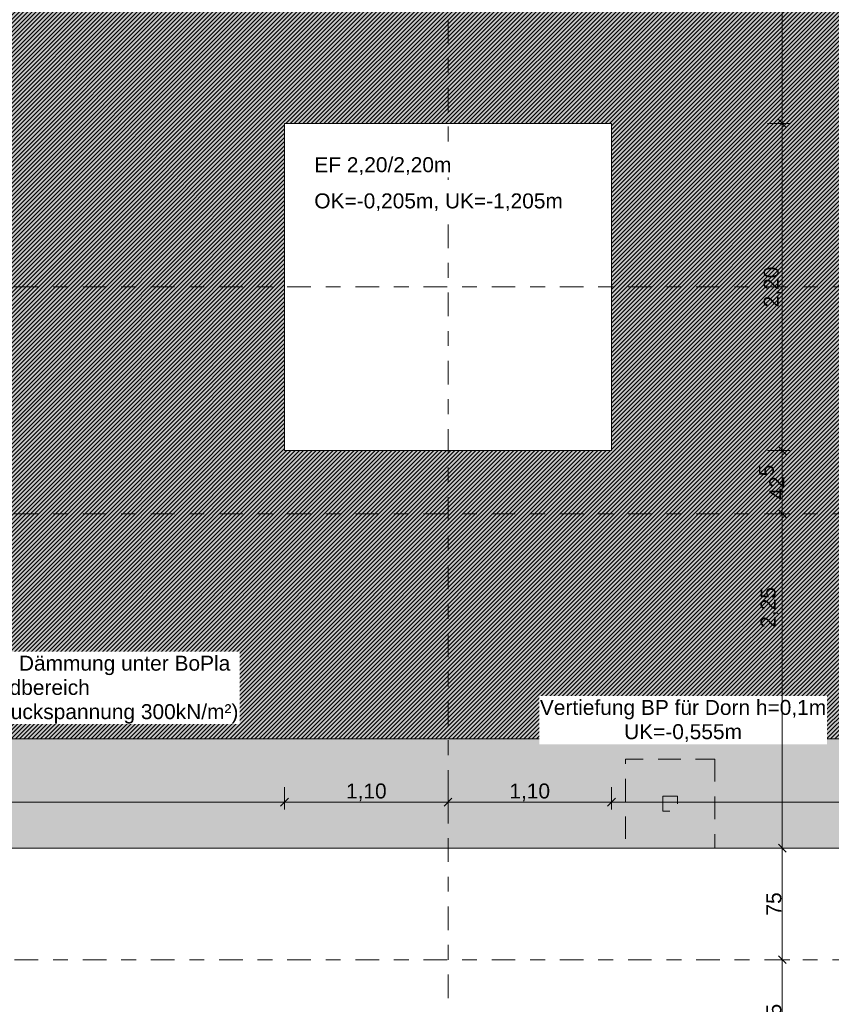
# Model space of a CAD drawing. Header units: metres. Extents: x -273 to 6, y -183 to 13.
# Tile 163 of 256: x -109.9 to -104.44, y -12 to -5.37. Entities that reach past the tile are written whole.
import ezdxf

# ---------------------------------------------------------------- set-up
doc = ezdxf.new("R2010")
doc.units = ezdxf.units.M
doc.header["$LTSCALE"] = 0.05
doc.header["$PDMODE"] = 1
doc.header["$PDSIZE"] = -2
doc.linetypes.add('ISO-02 Strichlinie', pattern=[3.81, 3.048, -0.762])
doc.linetypes.add('Linienart-53', pattern=[5.291531, 3.175, -1.058062, 0.352704, -0.705764])
doc.layers.get('0').update_dxf_attribs({"lineweight": 25})
for name, color, linetype, lineweight, true_color in [('30 -32 Gründung- 2 Flachgründungen u. Bodenplatten', 7, 'Continuous', 9, 0xff6633), ('70 -72 Beschriftung- 1 Beschriftung allgemein', 7, 'Continuous', 9, 0xff6633), ('70 -76 Bemaßung- 2 Allgemein', 7, 'Continuous', 5, 0x6666cc)]:
    doc.layers.add(name, color=color, linetype=linetype, lineweight=lineweight, true_color=true_color)
for name, color, linetype, lineweight in [('30 -35 Decken- 2 Beläge- Dämmung', 7, 'Continuous', 9), ('70 -71 Achsen- 1 Gebäudeachsen', 7, 'Linienart-53', 18), ('Keine', 7, 'Continuous', 9)]:
    doc.layers.add(name, color=color, linetype=linetype, lineweight=lineweight)
doc.styles.add('Arial', font='arial.ttf')
doc.dimstyles.new('k+k_klein', dxfattribs={"dimtxt": 0.100689, "dimasz": 0.05302, "dimexe": 0.05, "dimexo": 0.15, "dimgap": 0.005, "dimtad": 1, "dimdec": 3, "dimtxsty": 'Arial', "dimblk": 'VW_SLASH-2', "dimblk1": 'VW_SLASH-2', "dimblk2": 'VW_SLASH-2', "dimcen": 0, "dimdle": 0.025, "dimadec": 3, "dimazin": 0, "dimtfac": 0.75, "dimtdec": 3, "dimtix": 1, "dimtmove": 0, "dimatfit": 0, "dimldrblk": 'VW_FILLEDARROW', "dimfxl": 0.1, "dimfxlon": 1, "dimfrac": 2, "dimtolj": 1, "dimarcsym": 0})

# ---------------------------------------------------------------- blocks, each defined once
blk = doc.blocks.new('_Achsen (3D)')
at = {"layer": '70 -71 Achsen- 1 Gebäudeachsen', "transparency": 33554687}
for p, q in [((-107.021, 3.8), (-107.021, -46.172)), ((-179.668, -8.697), (3.826, -8.697)), ((-179.668, -11.697), (3.826, -11.697))]:
    blk.add_line(p, q, dxfattribs=at)
blk = doc.blocks.new('Gruppe-2370')
at = {"layer": '30 -32 Gründung- 2 Flachgründungen u. Bodenplatten', "flags": 128}
blk.add_lwpolyline([(-108.121, -6.072), (-105.921, -6.072), (-105.921, -8.272), (-108.121, -8.272)], close=True, dxfattribs=at)
at = {"color": 255}
for points in [[(-107.921, -6.4343), (-106.9926, -6.4343), (-106.9926, -6.272), (-107.921, -6.272)], [(-107.921, -6.6777), (-106.2397, -6.6777), (-106.2397, -6.5155), (-107.921, -6.5155)]]:
    blk.add_wipeout(points, dxfattribs=at).dxf.layer = '70 -72 Beschriftung- 1 Beschriftung allgemein'
at = {"layer": '70 -72 Beschriftung- 1 Beschriftung allgemein', "char_height": 0.100689, "attachment_point": 1, "line_spacing_factor": 0.970891, "style": 'Arial'}
for s, insert in [('EF 2,20/2,20m', (-107.921, -6.2991)), ('OK=-0,205m, UK=-1,205m', (-107.921, -6.5425))]:
    blk.add_mtext(s, dxfattribs=dict(at, insert=insert))
blk = doc.blocks.new('Gruppe-2472')
at = {"layer": '70 -71 Achsen- 1 Gebäudeachsen', "transparency": 33554687}
blk.add_line((-179.668, -7.172), (3.826, -7.172), dxfattribs=at)
blk = doc.blocks.new('_FU_2D LP5 (2D)')
at = {"layer": '30 -35 Decken- 2 Beläge- Dämmung', "linetype": 'Continuous', "lineweight": 18, "true_color": 0xd9d9d9}
h = blk.add_hatch(dxfattribs=at)
h.set_pattern_fill('Schraffur grau', color=254, style=0, pattern_type=2)
h.set_pattern_definition([(45, (-131.188402, -6.746944), (0.014142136, -0.014142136), [])])
h.paths.add_polyline_path([(-149.17086327, -2.24704198), (-150.87086327, -2.24704198), (-150.87086327, -0.54704198), (-151.02099996, -0.54704198), (-151.02099996, -2.89011624), (-154.22099996, -2.89011624), (-154.22099996, -0.54704198), (-159.62099996, -0.54704198), (-159.62099996, -5.54704198), (-119.72099996, -5.54704198), (-119.72099996, -10.21204198), (-100.02099996, -10.21204198), (-100.02099996, -7.44704198), (-101.74599996, -7.44704198), (-101.74599996, -5.21204198), (-114.72099996, -5.21204198), (-114.72099996, -2.89009828), (-116.22099996, -2.89009828), (-116.22099996, -0.54704198), (-120.62099996, -0.54704198), (-120.62099996, -2.89010187), (-123.82099996, -2.89010187), (-123.82099996, -0.54704198), (-128.22099996, -0.54704198), (-128.22099996, -2.89010187), (-131.42099996, -2.89010187), (-131.42099996, -0.54704198), (-135.82099996, -0.54704198), (-135.82099996, -2.89010187), (-139.02099996, -2.89010187), (-139.02099996, -0.54704198), (-143.42099996, -0.54704198), (-143.42099996, -2.89011265), (-146.62099996, -2.89011265), (-146.62099996, -0.54704198), (-149.17086327, -0.54704198)])
h.paths.add_polyline_path([(-105.92099996, -8.27204198), (-108.12099996, -8.27204198), (-108.12099996, -6.07204198), (-105.92099996, -6.07204198)])
h.paths.add_polyline_path([(-113.52099996, -8.27204198), (-115.72099996, -8.27204198), (-115.72099996, -6.07204198), (-113.52099996, -6.07204198)])
at = {"layer": 'Keine', "linetype": 'Continuous', "lineweight": 0, "transparency": 33554511}
h = blk.add_hatch(color=43, dxfattribs=at)
h.paths.add_polyline_path([(-131.42099996, -0.54704198), (-135.82099996, -0.54704198), (-135.82099996, -2.89010187), (-139.02099996, -2.89010187), (-139.02099996, -0.54704198), (-143.42099996, -0.54704198), (-143.42099996, -2.89011265), (-146.62099996, -2.89011265), (-146.62099996, -0.54704198), (-149.17086327, -0.54704198), (-149.17086327, -2.24704198), (-151.02099996, -2.24704198), (-151.02099996, -2.89011624), (-154.22099996, -2.89011624), (-154.22099996, -0.54704198), (-159.62099996, -0.54704198), (-159.62099996, -9.29704198), (-161.89599996, -9.29704198), (-161.89599996, -8.97204198), (-164.29599996, -8.97204198), (-164.29599996, -8.89704198), (-167.04599996, -8.89704198), (-167.04599996, -9.47204198), (-168.59599996, -9.47204198), (-168.59599996, -8.79704198), (-174.32099996, -8.79704198), (-174.32099996, -9.79704198), (-175.32099996, -9.79704198), (-175.32099996, -11.09704198), (-160.82099996, -11.09704198), (-160.82099996, -10.94704198), (-100.02099996, -10.94704198), (-100.02099996, -7.44704198), (-101.74599996, -7.44704198), (-101.74599996, -5.21204198), (-114.72099996, -5.21204198), (-114.72099996, -2.89009828), (-116.22099996, -2.89009828), (-116.22099996, -0.54704198), (-120.62099996, -0.54704198), (-120.62099996, -2.89010187), (-123.82099996, -2.89010187), (-123.82099996, -0.54704198), (-128.22099996, -0.54704198), (-128.22099996, -2.89010187), (-131.42099996, -2.89010187)])
h.paths.add_polyline_path([(-153.72099996, -6.07204198), (-151.52099996, -6.07204198), (-151.52099996, -8.27204198), (-153.72099996, -8.27204198)])
h.paths.add_polyline_path([(-143.92099996, -8.27204198), (-146.12099996, -8.27204198), (-146.12099996, -6.07204198), (-143.92099996, -6.07204198)])
h.paths.add_polyline_path([(-128.72099996, -8.27204198), (-130.92099996, -8.27204198), (-130.92099996, -6.07204198), (-128.72099996, -6.07204198)])
h.paths.add_polyline_path([(-113.52099996, -8.27204198), (-115.72099996, -8.27204198), (-115.72099996, -6.07204198), (-113.52099996, -6.07204198)])
h.paths.add_polyline_path([(-108.12099996, -6.07204198), (-105.92099996, -6.07204198), (-105.92099996, -8.27204198), (-108.12099996, -8.27204198)])
h.paths.add_polyline_path([(-123.32099996, -6.07204198), (-121.12099996, -6.07204198), (-121.12099996, -8.27204198), (-123.32099996, -8.27204198)])
h.paths.add_polyline_path([(-138.52099996, -6.07204198), (-136.32099996, -6.07204198), (-136.32099996, -8.27204198), (-138.52099996, -8.27204198)])
at = {"layer": '30 -32 Gründung- 2 Flachgründungen u. Bodenplatten', "flags": 128}
blk.add_lwpolyline([(-159.62099996, -12.44704198), (-100.02099996, -12.44704198), (-100.02099996, -40.04704198), (-98.82099996, -40.04704198), (-98.82099996, -23.54704198), (-94.09599996, -23.54704198), (-94.09599996, -11.09704198), (-98.82099996, -11.09704198), (-98.82099996, -9.29704198), (-92.67099996, -9.29704198), (-92.67099996, -8.09704198), (-93.72099996, -8.09704198), (-93.72099996, 0.10991089), (-94.92099996, 0.10991089), (-94.92099996, -8.09704198), (-98.82099996, -8.09704198), (-98.82099996, -7.44704198), (-100.02099996, -7.44704198), (-100.02099996, -10.94704198), (-160.82099996, -10.94704198)], dxfattribs=at)
at = {"layer": '30 -32 Gründung- 2 Flachgründungen u. Bodenplatten', "linetype": 'ISO-02 Strichlinie', "flags": 128}
for points in [[(-105.22599996, -10.34704198), (-105.22599996, -10.94704198), (-105.82599996, -10.94704198), (-105.82599996, -10.34704198)], [(-105.57599996, -10.59704198), (-105.47599996, -10.59704198), (-105.47599996, -10.69704198), (-105.57599996, -10.69704198)]]:
    blk.add_lwpolyline(points, close=True, dxfattribs=at)
at = {"layer": '30 -35 Decken- 2 Beläge- Dämmung', "flags": 128}
blk.add_lwpolyline([(-159.62099996, -5.54704198), (-119.72099996, -5.54704198), (-119.72099996, -10.21204198), (-100.02099996, -10.21204198), (-100.02099996, -7.44704198), (-101.74599996, -7.44704198), (-101.74599996, -5.21204198), (-114.72099996, -5.21204198), (-114.72099996, -2.89009828), (-116.22099996, -2.89009828), (-116.22099996, -0.54704198), (-120.62099996, -0.54704198), (-120.62099996, -2.89010187), (-123.82099996, -2.89010187), (-123.82099996, -0.54704198), (-128.22099996, -0.54704198), (-128.22099996, -2.89010187), (-131.42099996, -2.89010187), (-131.42099996, -0.54704198), (-135.82099996, -0.54704198)], dxfattribs=at)
blk.add_lwpolyline([(-105.92099996, -8.27204198), (-108.12099996, -8.27204198), (-108.12099996, -6.07204198), (-105.92099996, -6.07204198)], close=True, dxfattribs=at)
at = {"layer": 'Keine', "flags": 128}
blk.add_lwpolyline([(-160.82099996, -10.94704198), (-100.02099996, -10.94704198), (-100.02099996, -7.44704198), (-101.74599996, -7.44704198), (-101.74599996, -5.21204198), (-114.72099996, -5.21204198), (-114.72099996, -2.89009828), (-116.22099996, -2.89009828), (-116.22099996, -0.54704198), (-120.62099996, -0.54704198), (-120.62099996, -2.89010187), (-123.82099996, -2.89010187), (-123.82099996, -0.54704198), (-128.22099996, -0.54704198), (-128.22099996, -2.89010187), (-131.42099996, -2.89010187), (-131.42099996, -0.54704198), (-135.82099996, -0.54704198)], dxfattribs=at)
blk.add_lwpolyline([(-108.12099996, -6.07204198), (-105.92099996, -6.07204198), (-105.92099996, -8.27204198), (-108.12099996, -8.27204198)], close=True, dxfattribs=at)
at = {"layer": '30 -32 Gründung- 2 Flachgründungen u. Bodenplatten', "color": 7}
blk.add_blockref('Gruppe-2370', (0, 0), dxfattribs=at)
at = {"layer": '70 -72 Beschriftung- 1 Beschriftung allgemein', "color": 7}
blk.add_blockref('Gruppe-2472', (0, 0), dxfattribs=at)
blk = doc.blocks.new('VW_SLASH-2')
at = {"color": 0, "linetype": 'ByBlock', "lineweight": -2, "transparency": 16777216}
blk.add_line((0.47, 0), (-1, 0), dxfattribs=at)
at = {"color": 0, "lineweight": 5, "transparency": 16777216, "flags": 128}
blk.add_lwpolyline([(0.5, 0.5), (-0.5, -0.5)], dxfattribs=at)
blk = doc.blocks.new('*D3585')
at = {"layer": '70 -76 Bemaßung- 2 Allgemein', "color": 0, "lineweight": -2}
for p, q in [((-104.871, -3.0501), (-104.721, -3.0501)), ((-104.771, -6.019), (-104.771, -3.1031)), ((-104.871, -6.072), (-104.721, -6.072))]:
    blk.add_line(p, q, dxfattribs=at)
at = {"layer": 'Defpoints', "color": 0}
for p in [(-105.421, -3.0501), (-104.771, -3.0501), (-105.921, -6.072)]:
    blk.add_point(p, dxfattribs=at)
at = {"layer": '70 -76 Bemaßung- 2 Allgemein', "color": 0, "lineweight": -2, "xscale": 0.05302001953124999, "yscale": 0.05302001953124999, "zscale": 0.05302001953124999}
for p, rotation in [((-104.771, -3.0501), 90), ((-104.771, -6.072), 270)]:
    blk.add_blockref('VW_SLASH-2', p, dxfattribs=dict(at, rotation=rotation))
at = {"layer": '70 -76 Bemaßung- 2 Allgemein', "color": 0, "insert": (-104.8365, -4.5611), "char_height": 0.10069, "attachment_point": 5, "rotation": 90, "style": 'Arial'}
blk.add_mtext('\\A1;3,02', dxfattribs=at)
blk = doc.blocks.new('VW_FILLEDARROW')
at = {"linetype": 'Continuous', "lineweight": 0, "transparency": 16777216}
blk.add_hatch(color=0, dxfattribs=at).paths.add_polyline_path([(-2.83, 0.76), (0, 0), (-2.83, -0.76)])
at = {"color": 0, "lineweight": 5, "transparency": 16777216, "flags": 128}
blk.add_lwpolyline([(-2.83, 0.76), (0, 0), (-2.83, -0.76)], close=True, dxfattribs=at)
blk = doc.blocks.new('*D3586')
at = {"layer": '70 -76 Bemaßung- 2 Allgemein', "color": 0, "lineweight": -2}
for p, q in [((-104.871, -6.072), (-104.721, -6.072)), ((-104.771, -8.219), (-104.771, -6.1251)), ((-104.871, -8.272), (-104.721, -8.272))]:
    blk.add_line(p, q, dxfattribs=at)
at = {"layer": 'Defpoints', "color": 0}
for p in [(-105.921, -6.072), (-104.771, -6.072), (-105.921, -8.272)]:
    blk.add_point(p, dxfattribs=at)
at = {"layer": '70 -76 Bemaßung- 2 Allgemein', "color": 0, "lineweight": -2, "xscale": 0.05302001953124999, "yscale": 0.05302001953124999, "zscale": 0.05302001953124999}
for p, rotation in [((-104.771, -6.072), 90), ((-104.771, -8.272), 270)]:
    blk.add_blockref('VW_SLASH-2', p, dxfattribs=dict(at, rotation=rotation))
at = {"layer": '70 -76 Bemaßung- 2 Allgemein', "color": 0, "insert": (-104.8365, -7.172), "char_height": 0.10069, "attachment_point": 5, "rotation": 90, "style": 'Arial'}
blk.add_mtext('\\A1;2,20', dxfattribs=at)
blk = doc.blocks.new('*D3587')
at = {"layer": '70 -76 Bemaßung- 2 Allgemein', "color": 0, "lineweight": -2}
for p, q in [((-104.871, -8.272), (-104.721, -8.272)), ((-104.771, -8.644), (-104.771, -8.3251)), ((-104.871, -8.697), (-104.721, -8.697))]:
    blk.add_line(p, q, dxfattribs=at)
at = {"layer": 'Defpoints', "color": 0}
for p in [(-105.921, -8.272), (-104.771, -8.272), (-105.921, -8.697)]:
    blk.add_point(p, dxfattribs=at)
at = {"layer": '70 -76 Bemaßung- 2 Allgemein', "color": 0, "lineweight": -2, "xscale": 0.05302001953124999, "yscale": 0.05302001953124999, "zscale": 0.05302001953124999}
for p, rotation in [((-104.771, -8.272), 90), ((-104.771, -8.697), 270)]:
    blk.add_blockref('VW_SLASH-2', p, dxfattribs=dict(at, rotation=rotation))
at = {"layer": '70 -76 Bemaßung- 2 Allgemein', "color": 0, "insert": (-104.8433, -8.4845), "char_height": 0.100689, "attachment_point": 5, "rotation": 90, "style": 'Arial'}
blk.add_mtext('\\A1;42\\S5^ ;', dxfattribs=at)
blk = doc.blocks.new('*D3588')
at = {"layer": '70 -76 Bemaßung- 2 Allgemein', "color": 0, "lineweight": -2}
for p, q in [((-104.871, -8.697), (-104.721, -8.697)), ((-104.771, -10.894), (-104.771, -8.7501)), ((-104.871, -10.947), (-104.721, -10.947))]:
    blk.add_line(p, q, dxfattribs=at)
at = {"layer": 'Defpoints', "color": 0}
for p in [(-105.921, -8.697), (-104.771, -8.697), (-106.3524, -10.947)]:
    blk.add_point(p, dxfattribs=at)
at = {"layer": '70 -76 Bemaßung- 2 Allgemein', "color": 0, "lineweight": -2, "xscale": 0.05302001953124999, "yscale": 0.05302001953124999, "zscale": 0.05302001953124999}
for p, rotation in [((-104.771, -8.697), 90), ((-104.771, -10.947), 270)]:
    blk.add_blockref('VW_SLASH-2', p, dxfattribs=dict(at, rotation=rotation))
at = {"layer": '70 -76 Bemaßung- 2 Allgemein', "color": 0, "insert": (-104.857, -9.3276), "char_height": 0.10069, "attachment_point": 5, "rotation": 90, "style": 'Arial'}
blk.add_mtext('\\A1;2,25', dxfattribs=at)
blk = doc.blocks.new('*D3589')
at = {"layer": '70 -76 Bemaßung- 2 Allgemein', "color": 0, "lineweight": -2}
for p, q in [((-104.871, -10.947), (-104.721, -10.947)), ((-104.771, -11.644), (-104.771, -11.0001)), ((-104.871, -11.697), (-104.721, -11.697))]:
    blk.add_line(p, q, dxfattribs=at)
at = {"layer": 'Defpoints', "color": 0}
for p in [(-106.3524, -10.947), (-104.771, -10.947), (-106.3524, -11.697)]:
    blk.add_point(p, dxfattribs=at)
at = {"layer": '70 -76 Bemaßung- 2 Allgemein', "color": 0, "lineweight": -2, "xscale": 0.05302001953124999, "yscale": 0.05302001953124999, "zscale": 0.05302001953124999}
for p, rotation in [((-104.771, -10.947), 90), ((-104.771, -11.697), 270)]:
    blk.add_blockref('VW_SLASH-2', p, dxfattribs=dict(at, rotation=rotation))
at = {"layer": '70 -76 Bemaßung- 2 Allgemein', "color": 0, "insert": (-104.8272, -11.322), "char_height": 0.10069, "attachment_point": 5, "rotation": 90, "style": 'Arial'}
blk.add_mtext('\\A1;75', dxfattribs=at)
blk = doc.blocks.new('*D3590')
at = {"layer": '70 -76 Bemaßung- 2 Allgemein', "color": 0, "lineweight": -2}
for p, q in [((-104.871, -11.697), (-104.721, -11.697)), ((-104.771, -12.394), (-104.771, -11.7501)), ((-104.871, -12.447), (-104.721, -12.447))]:
    blk.add_line(p, q, dxfattribs=at)
at = {"layer": 'Defpoints', "color": 0}
for p in [(-106.3524, -11.697), (-104.771, -11.697), (-105.9194, -12.447)]:
    blk.add_point(p, dxfattribs=at)
at = {"layer": '70 -76 Bemaßung- 2 Allgemein', "color": 0, "lineweight": -2, "xscale": 0.05302001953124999, "yscale": 0.05302001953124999, "zscale": 0.05302001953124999}
for p, rotation in [((-104.771, -11.697), 90), ((-104.771, -12.447), 270)]:
    blk.add_blockref('VW_SLASH-2', p, dxfattribs=dict(at, rotation=rotation))
at = {"layer": '70 -76 Bemaßung- 2 Allgemein', "color": 0, "insert": (-104.8272, -12.072), "char_height": 0.10069, "attachment_point": 5, "rotation": 90, "style": 'Arial'}
blk.add_mtext('\\A1;75', dxfattribs=at)
blk = doc.blocks.new('*D3891')
at = {"layer": '70 -76 Bemaßung- 2 Allgemein', "color": 0, "lineweight": -2}
for p, q in [((-113.521, -10.5369), (-113.521, -10.6869)), ((-108.121, -10.5369), (-108.121, -10.6869)), ((-108.174, -10.6369), (-113.468, -10.6369))]:
    blk.add_line(p, q, dxfattribs=at)
at = {"layer": 'Defpoints', "color": 0}
for p in [(-113.521, -8.272), (-108.121, -8.272), (-113.521, -10.6369)]:
    blk.add_point(p, dxfattribs=at)
at = {"layer": '70 -76 Bemaßung- 2 Allgemein', "color": 0, "lineweight": -2, "xscale": 0.05302001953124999, "yscale": 0.05302001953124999, "zscale": 0.05302001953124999, "rotation": 180}
blk.add_blockref('VW_SLASH-2', (-113.521, -10.6369), dxfattribs=at)
at = {"layer": '70 -76 Bemaßung- 2 Allgemein', "color": 0, "lineweight": -2, "xscale": 0.05302001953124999, "yscale": 0.05302001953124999, "zscale": 0.05302001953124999}
blk.add_blockref('VW_SLASH-2', (-108.121, -10.6369), dxfattribs=at)
at = {"layer": '70 -76 Bemaßung- 2 Allgemein', "color": 0, "insert": (-110.821, -10.5715), "char_height": 0.10069, "attachment_point": 5, "style": 'Arial'}
blk.add_mtext('\\A1;5,40', dxfattribs=at)
blk = doc.blocks.new('*D3892')
at = {"layer": '70 -76 Bemaßung- 2 Allgemein', "color": 0, "lineweight": -2}
for p, q in [((-108.121, -10.5369), (-108.121, -10.6869)), ((-107.021, -10.5369), (-107.021, -10.6869)), ((-107.074, -10.6369), (-108.068, -10.6369))]:
    blk.add_line(p, q, dxfattribs=at)
at = {"layer": 'Defpoints', "color": 0}
for p in [(-108.121, -8.272), (-107.021, -8.272), (-108.121, -10.6369)]:
    blk.add_point(p, dxfattribs=at)
at = {"layer": '70 -76 Bemaßung- 2 Allgemein', "color": 0, "lineweight": -2, "xscale": 0.05302001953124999, "yscale": 0.05302001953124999, "zscale": 0.05302001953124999, "rotation": 180}
blk.add_blockref('VW_SLASH-2', (-108.121, -10.6369), dxfattribs=at)
at = {"layer": '70 -76 Bemaßung- 2 Allgemein', "color": 0, "lineweight": -2, "xscale": 0.05302001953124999, "yscale": 0.05302001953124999, "zscale": 0.05302001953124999}
blk.add_blockref('VW_SLASH-2', (-107.021, -10.6369), dxfattribs=at)
at = {"layer": '70 -76 Bemaßung- 2 Allgemein', "color": 0, "insert": (-107.571, -10.5715), "char_height": 0.10069, "attachment_point": 5, "style": 'Arial'}
blk.add_mtext('\\A1;1,10', dxfattribs=at)
blk = doc.blocks.new('*D3893')
at = {"layer": '70 -76 Bemaßung- 2 Allgemein', "color": 0, "lineweight": -2}
for p, q in [((-107.021, -10.5369), (-107.021, -10.6869)), ((-105.921, -10.5369), (-105.921, -10.6869)), ((-105.974, -10.6369), (-106.968, -10.6369))]:
    blk.add_line(p, q, dxfattribs=at)
at = {"layer": 'Defpoints', "color": 0}
for p in [(-107.021, -8.272), (-105.921, -8.272), (-107.021, -10.6369)]:
    blk.add_point(p, dxfattribs=at)
at = {"layer": '70 -76 Bemaßung- 2 Allgemein', "color": 0, "lineweight": -2, "xscale": 0.05302001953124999, "yscale": 0.05302001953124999, "zscale": 0.05302001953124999, "rotation": 180}
blk.add_blockref('VW_SLASH-2', (-107.021, -10.6369), dxfattribs=at)
at = {"layer": '70 -76 Bemaßung- 2 Allgemein', "color": 0, "lineweight": -2, "xscale": 0.05302001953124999, "yscale": 0.05302001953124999, "zscale": 0.05302001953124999}
blk.add_blockref('VW_SLASH-2', (-105.921, -10.6369), dxfattribs=at)
at = {"layer": '70 -76 Bemaßung- 2 Allgemein', "color": 0, "insert": (-106.471, -10.5715), "char_height": 0.10069, "attachment_point": 5, "style": 'Arial'}
blk.add_mtext('\\A1;1,10', dxfattribs=at)
blk = doc.blocks.new('*D3894')
at = {"layer": '70 -76 Bemaßung- 2 Allgemein', "color": 0, "lineweight": -2}
for p, q in [((-105.921, -10.5369), (-105.921, -10.6869)), ((-101.946, -10.5369), (-101.946, -10.6869)), ((-101.999, -10.6369), (-105.868, -10.6369))]:
    blk.add_line(p, q, dxfattribs=at)
at = {"layer": 'Defpoints', "color": 0}
for p in [(-101.946, -7.647), (-105.921, -8.272), (-105.921, -10.6369)]:
    blk.add_point(p, dxfattribs=at)
at = {"layer": '70 -76 Bemaßung- 2 Allgemein', "color": 0, "lineweight": -2, "xscale": 0.05302001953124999, "yscale": 0.05302001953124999, "zscale": 0.05302001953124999, "rotation": 180}
blk.add_blockref('VW_SLASH-2', (-105.921, -10.6369), dxfattribs=at)
at = {"layer": '70 -76 Bemaßung- 2 Allgemein', "color": 0, "lineweight": -2, "xscale": 0.05302001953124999, "yscale": 0.05302001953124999, "zscale": 0.05302001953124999}
blk.add_blockref('VW_SLASH-2', (-101.946, -10.6369), dxfattribs=at)
at = {"layer": '70 -76 Bemaßung- 2 Allgemein', "color": 0, "insert": (-103.9335, -10.5548), "char_height": 0.100689, "attachment_point": 5, "style": 'Arial'}
blk.add_mtext('\\A1;3,97\\S5^ ;', dxfattribs=at)
blk = doc.blocks.new('Gruppe-2872')
at = {"layer": '70 -72 Beschriftung- 1 Beschriftung allgemein', "linetype": 'Continuous', "lineweight": 5}
blk.add_point((-109.3926, -10.212), dxfattribs=at)
at = {"color": 255}
blk.add_wipeout([(-110.4174, -10.112), (-108.4226, -10.112), (-108.4226, -9.6252), (-110.4174, -9.6252)], dxfattribs=at).dxf.layer = '70 -72 Beschriftung- 1 Beschriftung allgemein'
at = {"layer": '70 -72 Beschriftung- 1 Beschriftung allgemein', "insert": (-110.4174, -9.6522), "char_height": 0.100689, "attachment_point": 1, "line_spacing_factor": 0.970891, "style": 'Arial'}
blk.add_mtext('140mm Dämmung unter BoPla\\Pim Randbereich\\P(zul. Druckspannung 300kN/m²)', dxfattribs=at)
blk = doc.blocks.new('Gruppe-2811')
at = {"layer": '70 -76 Bemaßung- 2 Allgemein'}
for base, p1, p2, text, override, picture, middle in [((-104.771, -3.0501), (-105.921, -6.072), (-105.421, -3.0501), '3,02', {"dimtxt": 0.100689, "dimgap": 0.005, "dimdec": 2, "dimpost": '<>', "dimtxsty": 'Arial', "dimtmove": 2}, '*D3585', (-104.8365, -4.5611)), ((-104.771, -6.072), (-105.921, -8.272), (-105.921, -6.072), '2,20', {"dimtxt": 0.100689, "dimgap": 0.005, "dimpost": '<>', "dimtxsty": 'Arial', "dimtmove": 2}, '*D3586', (-104.8365, -7.172)), ((-104.771, -8.272), (-105.921, -8.697), (-105.921, -8.272), '42\\S5^ ;', {"dimtxt": 0.100689, "dimgap": 0.005, "dimpost": '<>', "dimtxsty": 'Arial', "dimtmove": 2}, '*D3587', (-104.8433, -8.4845)), ((-104.771, -10.947), (-106.3524, -11.697), (-106.3524, -10.947), '75', {"dimtxt": 0.100689, "dimgap": 0.005, "dimpost": '<>', "dimtxsty": 'Arial', "dimtmove": 2}, '*D3589', (-104.8272, -11.322)), ((-104.771, -11.697), (-105.9194, -12.447), (-106.3524, -11.697), '75', {"dimtxt": 0.100689, "dimgap": 0.005, "dimpost": '<>', "dimtxsty": 'Arial', "dimtmove": 2}, '*D3590', (-104.8272, -12.072))]:
    dim = blk.add_linear_dim(base=base, p1=p1, p2=p2, angle=270, text=text, dimstyle='k+k_klein', override=override, dxfattribs=at)
    dim.commit()
    dim.dimension.update_dxf_attribs({"geometry": picture, "text_midpoint": middle})
dim = blk.add_linear_dim(base=(-104.771, -8.697), p1=(-106.3524, -10.947), p2=(-105.921, -8.697), angle=270, text='2,25', dimstyle='k+k_klein', override={"dimtxt": 0.100689, "dimgap": 0.005, "dimpost": '<>', "dimtxsty": 'Arial', "dimtmove": 2}, dxfattribs=at)
dim.commit()
dim.dimension.update_dxf_attribs({"geometry": '*D3588', "text_midpoint": (-104.857, -9.3276), "dimtype": 160})
blk = doc.blocks.new('Gruppe-2828')
at = {"layer": '70 -76 Bemaßung- 2 Allgemein'}
for base, p1, p2, text, picture, middle in [((-105.92099996, -10.63694938), (-101.94599996, -7.64704198), (-105.92099996, -8.27204198), '3,97\\S5^ ;', '*D3894', (-103.93349996, -10.55475474)), ((-113.52099996, -10.63694938), (-108.12099996, -8.27204198), (-113.52099996, -8.27204198), '5,40', '*D3891', (-110.82099996, -10.57148584)), ((-108.12099996, -10.63694938), (-107.02099996, -8.27204198), (-108.12099996, -8.27204198), '1,10', '*D3892', (-107.57099996, -10.57148584)), ((-107.02099996, -10.63694938), (-105.92099996, -8.27204198), (-107.02099996, -8.27204198), '1,10', '*D3893', (-106.47099996, -10.57148584))]:
    dim = blk.add_linear_dim(base=base, p1=p1, p2=p2, text=text, dimstyle='k+k_klein', override={"dimtxt": 0.100689, "dimgap": 0.005, "dimdec": 8, "dimpost": '<>', "dimtxsty": 'Arial', "dimtmove": 2}, dxfattribs=at)
    dim.commit()
    dim.dimension.update_dxf_attribs({"geometry": picture, "text_midpoint": middle})
blk = doc.blocks.new('_FU_2D Bemaßung_ Beschriftung (3D)')
at = {"color": 255}
blk.add_wipeout([(-106.40732625, -10.24731976), (-104.47104754, -10.24731976), (-104.47104754, -9.92276421), (-106.40732625, -9.92276421)], dxfattribs=at).dxf.layer = '70 -72 Beschriftung- 1 Beschriftung allgemein'
at = {"layer": '70 -76 Bemaßung- 2 Allgemein'}
for name in ['Gruppe-2811', 'Gruppe-2828']:
    blk.add_blockref(name, (0, 0), dxfattribs=at)
at = {"layer": '70 -72 Beschriftung- 1 Beschriftung allgemein', "insert": (-105.4391869, -9.9497811), "char_height": 0.1006886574, "attachment_point": 2, "line_spacing_factor": 0.970891, "style": 'Arial'}
blk.add_mtext('Vertiefung BP für Dorn h=0,1m\\PUK=-0,555m', dxfattribs=at)
at = {"layer": '70 -72 Beschriftung- 1 Beschriftung allgemein', "color": 7, "transparency": 33554687}
blk.add_blockref('Gruppe-2872', (0, 0), dxfattribs=at)

msp = doc.modelspace()

# ---------------------------------------------------------------- block references
at = {"layer": 'Keine', "color": 1}
msp.add_blockref('_Achsen (3D)', (0, 0), dxfattribs=at)

# ---------------------------------------------------------------- next in the draw order: block references
msp.add_blockref('_FU_2D LP5 (2D)', (0, 0), dxfattribs=at)

# ---------------------------------------------------------------- next in the draw order: block references
msp.add_blockref('_FU_2D Bemaßung_ Beschriftung (3D)', (0, 0), dxfattribs=at)

doc.saveas('drawing.dxf')
